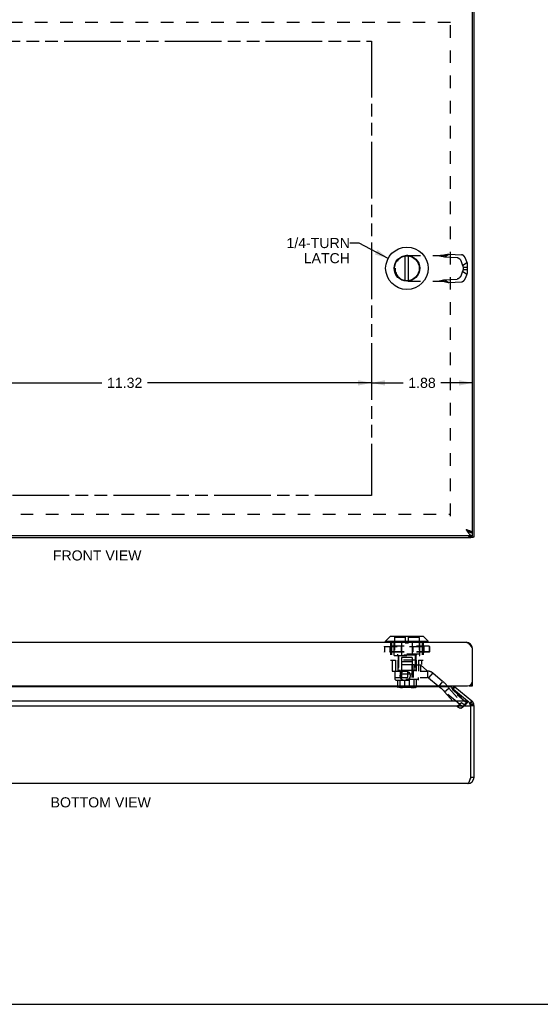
# Model space of a CAD drawing. Header units: inches. Extents: x 0 to 42.5, y 0 to 27.5.
# Tile 5 of 8: x 11.3 to 21, y 0 to 18.3. Entities that reach past the tile are written whole.
import ezdxf

# ---------------------------------------------------------------- set-up
doc = ezdxf.new("R2010")
doc.units = ezdxf.units.IN
doc.header["$LTSCALE"] = 2.3375
doc.header["$MEASUREMENT"] = 0
doc.linetypes.add('HIDDEN', pattern=[0.2, 0.1, -0.1])
doc.linetypes.add('PHANTOM', pattern=[0.8, 0.45, -0.05, 0.1, -0.05, 0.1, -0.05])
doc.layers.get('0').update_dxf_attribs({"linetype": 'CONTINUOUS'})
for name, color, linetype in [('AVAIL_DOOR_SPACE', 7, 'CONTINUOUS'), ('DEFAULT_2', 8, 'HIDDEN'), ('DIMENSIONS', 7, 'CONTINUOUS')]:
    doc.layers.add(name, color=color, linetype=linetype)
doc.styles.get("Standard").update_dxf_attribs({"font": 'arial.ttf'})
doc.dimstyles.new('DIMSTYLE_1', dxfattribs={"dimtxt": 0.1875, "dimasz": 0.25, "dimexe": 0.09, "dimexo": 0.07, "dimgap": 0.0375, "dimtad": 0, "dimtih": 1, "dimtoh": 1, "dimzin": 4, "dimdsep": 46, "dimtxsty": 'Standard', "dimblk": '_FILLED', "dimblk1": '_FILLED', "dimblk2": '_FILLED', "dimcen": 0.09, "dimazin": 1, "dimtfac": 1, "dimtofl": 0, "dimtmove": 0, "dimatfit": 3, "dimldrblk": '_FILLED', "dimfxl": 0, "dimtolj": 1, "dimtzin": 4, "dimarcsym": 0})
doc.dimstyles.get("Standard").update_dxf_attribs({"dimtxt": 0.2125, "dimasz": 0.25, "dimexe": 0.09, "dimexo": 0.07, "dimgap": 0.09, "dimtad": 0, "dimtih": 1, "dimtoh": 1, "dimzin": 4, "dimdsep": 46, "dimtxsty": 'Standard', "dimblk": '_FILLED', "dimblk1": '_FILLED', "dimblk2": '_FILLED', "dimcen": 0.09, "dimazin": 1, "dimtp": 0.01, "dimtm": 0.01, "dimtfac": 1, "dimtofl": 0, "dimtmove": 0, "dimatfit": 3, "dimldrblk": '_FILLED', "dimfxl": 0, "dimtolj": 1, "dimtzin": 4, "dimarcsym": 0})

# ---------------------------------------------------------------- blocks, each defined once
blk = doc.blocks.new('_FILLED')
at = {"color": 0, "linetype": 'ByBlock'}
blk.add_solid([(0, 0), (-1, 0.2), (-1, -0.2)], dxfattribs=at)
blk = doc.blocks.new('*D16')
at = {"layer": 'DIMENSIONS', "color": 2, "linetype": 'Continuous'}
for p, q in [((6.532, 11.539), (12.844, 11.539)), ((17.847, 11.539), (13.687, 11.539))]:
    blk.add_line(p, q, dxfattribs=at)
at = {"layer": 'DIMENSIONS', "color": 2, "linetype": 'Continuous', "xscale": 0.25, "yscale": 0.25, "zscale": 0.25, "rotation": 180}
blk.add_blockref('_FILLED', (6.532, 11.539), dxfattribs=at)
at = {"layer": 'DIMENSIONS', "color": 2, "linetype": 'Continuous', "xscale": 0.25, "yscale": 0.25, "zscale": 0.25}
blk.add_blockref('_FILLED', (17.847, 11.539), dxfattribs=at)
at = {"layer": 'DIMENSIONS', "color": 2, "linetype": 'Continuous', "insert": (13.265, 11.633), "char_height": 0.1875, "width": 0.6552, "attachment_point": 2, "line_spacing_factor": 0.9}
blk.add_mtext('11.32', dxfattribs=at)
blk = doc.blocks.new('*D18')
at = {"layer": 'DIMENSIONS', "color": 2, "linetype": 'Continuous'}
for p, q in [((17.847, 11.539), (18.436, 11.539)), ((19.722, 11.539), (19.133, 11.539))]:
    blk.add_line(p, q, dxfattribs=at)
at = {"layer": 'DIMENSIONS', "color": 2, "linetype": 'Continuous', "xscale": 0.25, "yscale": 0.25, "zscale": 0.25, "rotation": 180}
blk.add_blockref('_FILLED', (17.847, 11.539), dxfattribs=at)
at = {"layer": 'DIMENSIONS', "color": 2, "linetype": 'Continuous', "xscale": 0.25, "yscale": 0.25, "zscale": 0.25}
blk.add_blockref('_FILLED', (19.722, 11.539), dxfattribs=at)
at = {"layer": 'DIMENSIONS', "color": 2, "linetype": 'Continuous', "insert": (18.785, 11.633), "char_height": 0.1875, "width": 0.50953, "attachment_point": 2, "line_spacing_factor": 0.9}
blk.add_mtext('1.88', dxfattribs=at)

msp = doc.modelspace()

# ---------------------------------------------------------------- linework, layer by layer
at = {"color": 3, "linetype": 'Continuous'}
for p, q in [((19.7223, 8.761), (19.7223, 18.571)), ((19.7528, 8.687), (19.7528, 18.645)), ((19.7223, 8.696), (5.7823, 8.696)), ((5.8128, 8.666), (19.6928, 8.666)), ((19.701, 8.696), (19.7099, 8.6869)), ((19.7212, 8.761), (19.7223, 8.761)), ((5.9023, 6.7236), (19.6023, 6.7236)), ((19.7223, 5.9136), (19.7223, 6.6036)), ((5.8723, 5.9136), (19.6323, 5.9136)), ((19.3233, 5.8973), (6.1823, 5.8973)), ((19.3335, 5.885), (19.6319, 5.6344)), ((19.3966, 5.8973), (19.7099, 5.6344)), ((5.822, 5.5424), (19.6836, 5.5424)), ((5.8737, 5.6344), (19.6319, 5.6344)), ((19.6928, 4.2188), (19.6928, 5.5026)), ((19.7528, 4.2184), (19.7528, 5.5424)), ((19.6328, 4.0984), (5.8728, 4.0984))]:
    msp.add_line(p, q, dxfattribs=at)
at = {"color": 7, "linetype": 'Continuous'}
for p, q in [((18.4745, 13.4379), (18.4745, 13.894)), ((18.534, 13.4379), (18.534, 13.894)), ((19.6625, 8.696), (19.6714, 8.6869)), ((19.7099, 8.6869), (19.6714, 8.6869)), ((19.6836, 8.666), (19.6836, 8.6708)), ((19.6844, 8.6708), (19.736, 8.6708)), ((19.7212, 8.761), (19.6909, 8.761)), ((19.6928, 8.666), (19.6928, 8.6708)), ((19.7223, 8.696), (19.7223, 8.756)), ((18.1102, 6.7454), (18.1933, 6.8285)), ((18.8152, 6.8285), (18.1933, 6.8285)), ((18.8102, 6.8306), (18.1984, 6.8306)), ((18.8983, 6.7454), (18.8152, 6.8285)), ((18.1102, 6.7454), (18.8983, 6.7454)), ((18.1102, 6.7267), (18.1102, 6.7454)), ((18.8983, 6.7267), (18.1102, 6.7267)), ((18.8983, 6.7267), (18.8983, 6.7454)), ((19.7212, 6.6193), (19.713, 6.6182)), ((19.3899, 5.9039), (19.3511, 5.8702)), ((19.3966, 5.8973), (19.3644, 5.859)), ((19.6623, 5.9136), (19.6623, 5.9188)), ((19.6623, 5.9136), (19.7223, 5.9136)), ((19.7223, 5.974), (19.7173, 5.974)), ((19.6644, 5.5942), (19.6714, 5.5884)), ((19.7099, 5.6344), (19.6714, 5.5884)), ((19.7247, 5.6196), (19.6788, 5.581)), ((19.7448, 5.5856), (19.6888, 5.564)), ((19.7473, 5.5785), (19.69, 5.5605)), ((19.7496, 5.5702), (19.6912, 5.5563)), ((19.7516, 5.5594), (19.6922, 5.5509)), ((19.7526, 5.5495), (19.6927, 5.546)), ((19.7528, 5.5424), (19.6928, 5.5424)), ((19.6928, 5.5026), (19.6928, 5.5424)), ((19.6928, 4.2184), (19.7528, 4.2184)), ((0, 0), (42.5, 0))]:
    msp.add_line(p, q, dxfattribs=at)
at = {"color": 3, "linetype": 'Continuous'}
for points in [[(19.6023, 8.816), (19.6084, 8.814), (19.6146, 8.812), (19.6207, 8.8101), (19.6268, 8.8081), (19.6328, 8.8061), (19.6387, 8.8042), (19.6445, 8.8022), (19.6503, 8.8002), (19.6558, 8.7983), (19.6613, 8.7963), (19.6666, 8.7944), (19.6717, 8.7924), (19.6766, 8.7904), (19.6814, 8.7885), (19.6859, 8.7865), (19.6902, 8.7845), (19.6943, 8.7826), (19.6981, 8.7806), (19.7017, 8.7786), (19.7051, 8.7767), (19.7081, 8.7747), (19.7109, 8.7727), (19.7133, 8.7708), (19.7155, 8.7688), (19.7174, 8.7669), (19.719, 8.7649), (19.7203, 8.7629), (19.7212, 8.761)], [(19.6023, 8.816), (19.6066, 8.8092), (19.6108, 8.8025), (19.6151, 8.7959), (19.6194, 8.7893), (19.6237, 8.7827), (19.628, 8.7763), (19.6323, 8.77), (19.6366, 8.7639), (19.6408, 8.7579), (19.6451, 8.7521), (19.6494, 8.7465), (19.6537, 8.7412), (19.658, 8.736), (19.6623, 8.7311), (19.6665, 8.7265), (19.6708, 8.7222), (19.6751, 8.7181), (19.6794, 8.7144), (19.6837, 8.7109), (19.688, 8.7078), (19.6923, 8.7051), (19.6965, 8.7027), (19.7008, 8.7007), (19.7051, 8.699), (19.7094, 8.6977), (19.7137, 8.6967), (19.718, 8.6961), (19.7223, 8.696)], [(19.6455, 8.696), (19.6461, 8.6954), (19.6503, 8.6913), (19.6542, 8.6874), (19.6579, 8.6839), (19.6614, 8.6806), (19.6646, 8.6776), (19.6676, 8.6749), (19.6704, 8.6725), (19.6731, 8.6706), (19.6755, 8.6689), (19.6778, 8.6676), (19.6799, 8.6667), (19.6818, 8.6661), (19.6836, 8.666)], [(19.7099, 8.6869), (19.7126, 8.685), (19.7152, 8.6831), (19.7177, 8.6812), (19.7201, 8.6793), (19.7224, 8.6774), (19.7247, 8.6755)], [(19.736, 8.6708), (19.7346, 8.6709), (19.7329, 8.6712), (19.7312, 8.6717), (19.7295, 8.6724), (19.7278, 8.6733), (19.7262, 8.6743), (19.7247, 8.6755)], [(19.7448, 8.6759), (19.7439, 8.6747), (19.743, 8.6736), (19.7418, 8.6726), (19.7406, 8.6719), (19.7393, 8.6713), (19.7378, 8.671), (19.7362, 8.6708), (19.736, 8.6708)], [(19.7473, 8.6797), (19.7469, 8.679), (19.7465, 8.6784), (19.7461, 8.6778), (19.7457, 8.6772), (19.7452, 8.6765), (19.7448, 8.6759)], [(19.7496, 8.6829), (19.7492, 8.6823), (19.7489, 8.6818), (19.7485, 8.6813), (19.7481, 8.6807), (19.7477, 8.6802), (19.7473, 8.6797)], [(19.7516, 8.6855), (19.7513, 8.6851), (19.751, 8.6846), (19.7507, 8.6842), (19.7504, 8.6838), (19.75, 8.6833), (19.7496, 8.6829)], [(19.7526, 8.6867), (19.7525, 8.6865), (19.7524, 8.6863), (19.7522, 8.6861), (19.752, 8.6859), (19.7518, 8.6857), (19.7516, 8.6855)], [(19.7528, 8.687), (19.7528, 8.6869), (19.7528, 8.6869), (19.7528, 8.6868), (19.7527, 8.6868), (19.7527, 8.6868), (19.7526, 8.6867)], [(19.6023, 6.7236), (19.6066, 6.7234), (19.6108, 6.7229), (19.6151, 6.7219), (19.6194, 6.7206), (19.6237, 6.7189), (19.628, 6.7169), (19.6323, 6.7145), (19.6366, 6.7117), (19.6408, 6.7086), (19.6451, 6.7052), (19.6494, 6.7015), (19.6537, 6.6975), (19.658, 6.6931), (19.6623, 6.6885), (19.6665, 6.6836), (19.6708, 6.6785), (19.6751, 6.6731), (19.6794, 6.6675), (19.6837, 6.6617), (19.688, 6.6557), (19.6923, 6.6496), (19.6965, 6.6433), (19.7008, 6.6369), (19.7051, 6.6303), (19.7094, 6.6237), (19.7137, 6.6171), (19.718, 6.6104), (19.7223, 6.6036)], [(19.3233, 5.8973), (19.3215, 5.8994), (19.32, 5.9015), (19.3185, 5.9038), (19.3173, 5.9061), (19.3162, 5.9086), (19.3153, 5.9111), (19.3146, 5.9136)], [(19.3335, 5.885), (19.3307, 5.888), (19.328, 5.891), (19.3256, 5.8941), (19.3233, 5.8973)], [(19.6319, 5.6344), (19.6369, 5.6303), (19.6416, 5.6259), (19.6461, 5.6212), (19.6503, 5.6162), (19.6542, 5.611), (19.6579, 5.6055), (19.6614, 5.5998), (19.6646, 5.5939), (19.6676, 5.5879)], [(19.6676, 5.5879), (19.6704, 5.5817), (19.6731, 5.5753), (19.6755, 5.5689), (19.6778, 5.5623), (19.6799, 5.5557), (19.6818, 5.5491), (19.6836, 5.5424)], [(19.6328, 4.0984), (19.635, 4.0986), (19.6371, 4.0992), (19.6392, 4.1001), (19.6414, 4.1014), (19.6435, 4.1031), (19.6457, 4.1051), (19.6478, 4.1075), (19.65, 4.1103), (19.6521, 4.1134), (19.6542, 4.1168), (19.6564, 4.1205), (19.6585, 4.1246), (19.6607, 4.1289), (19.6628, 4.1335), (19.665, 4.1384), (19.6671, 4.1436), (19.6692, 4.149), (19.6714, 4.1546), (19.6735, 4.1604), (19.6757, 4.1663), (19.6778, 4.1725), (19.68, 4.1788), (19.6821, 4.1852), (19.6842, 4.1917), (19.6864, 4.1983), (19.6885, 4.205), (19.6907, 4.2117), (19.6928, 4.2184)]]:
    msp.add_lwpolyline(points, dxfattribs=at)
at = {"color": 7, "linetype": 'Continuous'}
for points in [[(19.6023, 8.816), (19.6062, 8.8135), (19.6101, 8.811), (19.614, 8.8085), (19.6178, 8.806), (19.6216, 8.8035), (19.6252, 8.801), (19.6288, 8.7985), (19.6323, 8.796), (19.6356, 8.7935), (19.6388, 8.791), (19.6418, 8.7885), (19.6447, 8.786), (19.6474, 8.7835), (19.6499, 8.781), (19.6499, 8.7809)], [(19.6023, 8.816), (19.6066, 8.8126), (19.6108, 8.8092), (19.6151, 8.8059), (19.6194, 8.8026), (19.6237, 8.7993), (19.628, 8.7961), (19.6323, 8.793), (19.6366, 8.7899), (19.6408, 8.7869), (19.6451, 8.784), (19.6494, 8.7812), (19.6537, 8.7786), (19.658, 8.776), (19.6623, 8.7735), (19.6665, 8.7712), (19.6708, 8.7691), (19.6751, 8.767), (19.6794, 8.7652), (19.6837, 8.7634), (19.688, 8.7619), (19.6923, 8.7605), (19.6965, 8.7593), (19.7008, 8.7583), (19.7051, 8.7575), (19.7094, 8.7568), (19.7137, 8.7563), (19.718, 8.7561), (19.7223, 8.756)], [(19.6714, 8.6869), (19.6727, 8.685), (19.674, 8.6831), (19.6752, 8.6812), (19.6765, 8.6793), (19.6776, 8.6774), (19.6788, 8.6755)], [(19.6844, 8.6708), (19.6839, 8.6708), (19.6833, 8.671), (19.6827, 8.6712), (19.6821, 8.6716), (19.6815, 8.6721), (19.6808, 8.6728), (19.6801, 8.6735), (19.6794, 8.6744), (19.6788, 8.6755)]]:
    msp.add_lwpolyline(points, dxfattribs=at)
for radius in [0.3941, 0.2375, 0.23]:
    msp.add_circle((18.5043, 13.666), radius, dxfattribs=at)
at = {"color": 3, "linetype": 'Continuous'}
msp.add_circle((18.4723, 6.1016), 0.094, dxfattribs=at)
at = {"color": 7, "linetype": 'Continuous'}
for centre, radius, start, end in [((18.1984, 6.8235), 0.0071, 89.99999, 134.99999), ((18.8102, 6.8235), 0.0071, 45.00001, 90.00001), ((18.1133, 6.7267), 0.00305, 180, 270.00009), ((18.8953, 6.7267), 0.00305, 269.99991, 360), ((19.4352, 5.9433), 0.12, 194.30568, 203.89429), ((19.6328, 5.5424), 0.06, 0, 50), ((19.6328, 4.2184), 0.06, 324.20751, 360)]:
    msp.add_arc(centre, radius, start, end, dxfattribs=at)
at = {"color": 3, "linetype": 'Continuous'}
for centre, radius, start, end in [((19.6023, 6.6036), 0.12, 0, 90), ((19.4352, 5.9433), 0.06, 209.62245, 230), ((19.6323, 6.0036), 0.09, 270, 360), ((19.5221, 5.4841), 0.1717, 6.18676, 19.87761), ((19.6328, 5.5424), 0.12, 0, 50), ((19.6328, 4.2184), 0.12, 270, 360), ((19.5342, 4.2188), 0.1586, 359.86634, 360)]:
    msp.add_arc(centre, radius, start, end, dxfattribs=at)
at = {"layer": 'AVAIL_DOOR_SPACE', "color": 4, "linetype": 'PHANTOM'}
for p, q in [((6.5323, 17.886), (17.8473, 17.886)), ((17.8473, 17.886), (17.8473, 9.446)), ((17.8473, 9.446), (6.5323, 9.446))]:
    msp.add_line(p, q, dxfattribs=at)
at = {"layer": 'DEFAULT_2', "color": 8, "linetype": 'HIDDEN'}
for p, q in [((19.3128, 18.2283), (6.1928, 18.2283)), ((19.3152, 9.063), (19.3152, 18.2689)), ((18.5203, 13.9022), (19.1732, 13.9022)), ((19.2039, 13.8792), (19.2854, 13.9309)), ((19.2854, 13.9309), (19.5181, 13.9177)), ((19.2039, 13.8792), (19.4366, 13.866)), ((19.5124, 13.7924), (19.5371, 13.7209)), ((19.5371, 13.7209), (19.6186, 13.7726)), ((19.5939, 13.8441), (19.6186, 13.7726)), ((18.2843, 13.6662), (18.2843, 13.6658)), ((19.5371, 13.611), (19.5124, 13.5395)), ((19.5371, 13.611), (19.6186, 13.5593)), ((19.5479, 13.6881), (19.6238, 13.6881)), ((19.5479, 13.6881), (19.5479, 13.6438)), ((19.5479, 13.6438), (19.6238, 13.6438)), ((19.6186, 13.5593), (19.5939, 13.4878)), ((19.6238, 13.6881), (19.6238, 13.6438)), ((18.5203, 13.4298), (19.1732, 13.4298)), ((19.2039, 13.4527), (19.4366, 13.4659)), ((19.2039, 13.4527), (19.2854, 13.401)), ((19.2082, 13.4207), (19.2211, 13.4173)), ((19.2211, 13.4173), (19.2329, 13.4142)), ((19.2854, 13.401), (19.5181, 13.4142)), ((6.1928, 9.1036), (19.3128, 9.1036)), ((18.2668, 6.4756), (18.2668, 6.8306)), ((18.4745, 6.8088), (18.2743, 6.8088)), ((18.2743, 6.8088), (18.2743, 6.5016)), ((18.4745, 6.8306), (18.4745, 6.7136)), ((18.534, 6.7136), (18.534, 6.8306)), ((18.7343, 6.8088), (18.534, 6.8088)), ((18.7343, 6.8088), (18.7343, 6.5016)), ((18.7418, 6.4756), (18.7418, 6.8306)), ((18.0876, 6.6459), (18.9209, 6.6459)), ((18.0876, 6.6459), (18.0876, 6.5422)), ((18.0877, 6.6459), (18.0877, 6.5422)), ((18.0884, 6.6459), (18.0884, 6.5422)), ((18.9182, 6.6486), (18.0903, 6.6486)), ((18.1893, 6.6459), (18.1893, 6.5422)), ((18.2025, 6.7236), (18.2025, 6.3876)), ((18.204, 6.6459), (18.204, 6.5422)), ((18.2059, 6.6459), (18.2059, 6.5422)), ((18.2198, 6.7236), (18.2198, 6.3876)), ((18.3955, 6.6459), (18.3955, 6.5422)), ((18.3982, 6.6459), (18.3982, 6.5422)), ((18.4037, 6.7236), (18.4037, 6.3876)), ((18.4745, 6.7136), (18.534, 6.7136)), ((18.6048, 6.7236), (18.6048, 6.3876)), ((18.6104, 6.6459), (18.6104, 6.5422)), ((18.6131, 6.6459), (18.6131, 6.5422)), ((18.7888, 6.7236), (18.7888, 6.3876)), ((18.8026, 6.6459), (18.8026, 6.5422)), ((18.8045, 6.6459), (18.8045, 6.5422)), ((18.806, 6.7236), (18.806, 6.3876)), ((18.8193, 6.6459), (18.8193, 6.5422)), ((18.9201, 6.6459), (18.9201, 6.5422)), ((18.9208, 6.6459), (18.9208, 6.5422)), ((18.9209, 6.6459), (18.9209, 6.5422)), ((18.9209, 6.5422), (18.0876, 6.5422)), ((18.9182, 6.5394), (18.0903, 6.5394)), ((18.2668, 6.4756), (18.7418, 6.4756)), ((18.7343, 6.5016), (18.2743, 6.5016)), ((18.3293, 6.5016), (18.3293, 6.4856)), ((18.6793, 6.4856), (18.3293, 6.4856)), ((18.3413, 6.4756), (18.3413, 6.1876)), ((18.3493, 6.4856), (18.3493, 6.1956)), ((18.6043, 6.4386), (18.4043, 6.4386)), ((18.4043, 6.4386), (18.4043, 6.1306)), ((18.6043, 6.4386), (18.6043, 6.1306)), ((18.6593, 6.4856), (18.6593, 6.1956)), ((18.6673, 6.4756), (18.6673, 6.3066)), ((18.6793, 6.5016), (18.6793, 6.4856)), ((18.2025, 6.3876), (18.2897, 6.3876)), ((18.2302, 6.3876), (18.2302, 6.1876)), ((18.2897, 6.3876), (18.2897, 6.1876)), ((18.6748, 6.3876), (18.3338, 6.3876)), ((18.3338, 6.3876), (18.3338, 6.1876)), ((18.4037, 6.3066), (18.7783, 6.3066)), ((18.4037, 6.3066), (18.4037, 6.1876)), ((18.4093, 6.3676), (18.5993, 6.3676)), ((18.4093, 6.0676), (18.4093, 6.3676)), ((18.5993, 6.0676), (18.5993, 6.3676)), ((18.6325, 6.3066), (18.6325, 6.1876)), ((18.6748, 6.3876), (18.6748, 6.1876)), ((18.6778, 6.3056), (18.7565, 6.3056)), ((18.6778, 6.1876), (18.6778, 6.3056)), ((18.7188, 6.3876), (18.806, 6.3876)), ((18.7188, 6.3876), (18.7188, 6.1876)), ((18.8748, 6.1956), (18.7565, 6.3056)), ((18.7592, 6.3066), (18.7592, 6.1876)), ((18.7783, 6.3876), (18.7783, 6.3066)), ((18.2302, 6.1876), (18.2843, 6.1876)), ((18.2843, 6.1876), (18.8873, 6.1876)), ((18.2843, 6.0696), (18.2843, 6.1876)), ((18.2843, 6.0696), (18.8873, 6.0696)), ((18.2893, 6.0676), (18.7193, 6.0676)), ((18.2893, 6.0305), (18.2893, 6.0676)), ((18.3873, 6.1956), (18.3493, 6.1956)), ((18.3843, 6.0696), (18.3843, 6.1876)), ((18.3873, 6.1956), (18.3873, 6.1306)), ((18.6213, 6.1306), (18.3873, 6.1306)), ((18.6059, 6.1956), (18.4026, 6.1956)), ((18.4026, 6.1956), (18.4026, 6.1306)), ((18.5203, 6.0696), (18.5203, 6.1876)), ((18.6059, 6.1956), (18.6059, 6.1306)), ((18.6593, 6.1956), (18.6213, 6.1956)), ((18.6213, 6.1956), (18.6213, 6.1306)), ((18.6243, 6.0696), (18.6243, 6.1876)), ((18.7193, 6.0305), (18.7193, 6.0676)), ((18.8748, 6.1876), (18.8748, 6.1956)), ((18.8873, 6.1876), (18.8873, 6.0696)), ((18.9837, 6.1525), (18.9078, 6.0621)), ((18.9078, 6.0621), (19.5479, 5.525)), ((18.9837, 6.1525), (19.6238, 5.6154)), ((18.7193, 6.0305), (18.2893, 6.0305)), ((18.2993, 6.0215), (18.2893, 6.0305)), ((18.2993, 6.0215), (18.7093, 6.0215)), ((18.3328, 6.0215), (18.3328, 5.8915)), ((18.6757, 5.8915), (18.3328, 5.8915)), ((18.6648, 5.8815), (18.3438, 5.8815)), ((18.3632, 5.8915), (18.3632, 5.8855)), ((18.3632, 5.8855), (18.6453, 5.8855)), ((18.6386, 5.8925), (18.3699, 5.8925)), ((18.3699, 5.8925), (18.3699, 5.8915)), ((18.373, 6.0215), (18.373, 5.8915)), ((18.6315, 5.8935), (18.377, 5.8935)), ((18.377, 5.8935), (18.377, 5.8925)), ((18.6235, 5.8945), (18.385, 5.8945)), ((18.385, 5.8945), (18.385, 5.8935)), ((18.4601, 6.0215), (18.4601, 5.8915)), ((18.5485, 6.0215), (18.5485, 5.8915)), ((18.6235, 5.8945), (18.6235, 5.8935)), ((18.6243, 5.8815), (18.6242, 5.8815)), ((18.6315, 5.8935), (18.6315, 5.8925)), ((18.6355, 6.0215), (18.6355, 5.8915)), ((18.6386, 5.8925), (18.6386, 5.8915)), ((18.6453, 5.8915), (18.6453, 5.8855)), ((18.6757, 6.0215), (18.6757, 5.8915)), ((18.7093, 6.0215), (18.7193, 6.0305)), ((19.0974, 5.9031), (19.1732, 5.9935)), ((19.2039, 5.8047), (19.2854, 5.8725)), ((19.6186, 5.593), (19.2854, 5.8725)), ((19.2854, 5.8725), (19.5181, 5.6031)), ((19.5371, 5.5251), (19.2039, 5.8047)), ((19.2039, 5.8047), (19.4366, 5.5352)), ((19.4366, 5.5352), (19.5181, 5.6031)), ((19.5114, 5.4993), (19.5929, 5.5672)), ((19.5124, 5.5003), (19.5939, 5.5681)), ((19.5371, 5.5251), (19.5124, 5.5003)), ((19.5371, 5.5251), (19.6186, 5.593)), ((19.5479, 5.525), (19.6238, 5.6154)), ((19.6186, 5.593), (19.5939, 5.5681)), ((19.6196, 5.5949), (19.6186, 5.593)), ((19.6195, 5.5947), (19.6206, 5.5968))]:
    msp.add_line(p, q, dxfattribs=at)
for points in [[(19.0974, 13.9022), (19.1112, 13.8994), (19.1249, 13.8967), (19.1384, 13.8939), (19.1518, 13.8911), (19.1651, 13.8882), (19.1782, 13.8853), (19.1911, 13.8823), (19.2039, 13.8792)], [(19.2211, 13.9146), (19.2148, 13.913), (19.2082, 13.9114), (19.2016, 13.91), (19.1949, 13.9086), (19.1882, 13.9074), (19.1816, 13.9063), (19.1749, 13.9054), (19.1681, 13.9045), (19.1614, 13.9038), (19.1547, 13.9032), (19.148, 13.9027), (19.1413, 13.9024), (19.1346, 13.9022), (19.1282, 13.9022)], [(19.1732, 13.9022), (19.1822, 13.9044), (19.191, 13.9067), (19.1996, 13.909), (19.2082, 13.9112), (19.2329, 13.9177)], [(19.2329, 13.9177), (19.2408, 13.9198), (19.2486, 13.9218), (19.2563, 13.9238), (19.2638, 13.9257), (19.2711, 13.9275), (19.2783, 13.9293), (19.2854, 13.9309)], [(19.5939, 13.8441), (19.5931, 13.8463), (19.5923, 13.8485), (19.5914, 13.8508), (19.5905, 13.853), (19.5895, 13.8552), (19.5884, 13.8574), (19.5874, 13.8596), (19.5862, 13.8618), (19.5851, 13.8639), (19.5839, 13.8661), (19.5826, 13.8682), (19.5813, 13.8703), (19.58, 13.8724), (19.5786, 13.8745), (19.5772, 13.8765), (19.5758, 13.8785), (19.5743, 13.8805), (19.5728, 13.8824), (19.5713, 13.8843), (19.5698, 13.8862), (19.5682, 13.888), (19.5666, 13.8898), (19.5649, 13.8916), (19.5633, 13.8933), (19.5616, 13.8949), (19.5599, 13.8965), (19.5582, 13.8981), (19.5565, 13.8996), (19.5547, 13.9011), (19.553, 13.9025), (19.5512, 13.9038), (19.5494, 13.9051), (19.5477, 13.9064), (19.5459, 13.9076), (19.5441, 13.9087), (19.5423, 13.9097), (19.5405, 13.9107), (19.5387, 13.9117), (19.537, 13.9125), (19.5352, 13.9133), (19.5334, 13.9141), (19.5317, 13.9148), (19.5299, 13.9154), (19.5282, 13.9159), (19.5264, 13.9164), (19.5247, 13.9168), (19.5231, 13.9171), (19.5214, 13.9174), (19.5197, 13.9176), (19.5181, 13.9177)], [(19.4366, 13.866), (19.4382, 13.8659), (19.4399, 13.8657), (19.4415, 13.8654), (19.4432, 13.8651), (19.4449, 13.8647), (19.4467, 13.8642), (19.4484, 13.8636), (19.4501, 13.863), (19.4519, 13.8624), (19.4537, 13.8616), (19.4554, 13.8608), (19.4572, 13.8599), (19.459, 13.859), (19.4608, 13.858), (19.4626, 13.857), (19.4644, 13.8558), (19.4662, 13.8547), (19.4679, 13.8534), (19.4697, 13.8521), (19.4715, 13.8508), (19.4732, 13.8494), (19.475, 13.8479), (19.4767, 13.8464), (19.4784, 13.8448), (19.4801, 13.8432), (19.4818, 13.8416), (19.4834, 13.8399), (19.485, 13.8381), (19.4867, 13.8363), (19.4882, 13.8345), (19.4898, 13.8326), (19.4913, 13.8307), (19.4928, 13.8288), (19.4943, 13.8268), (19.4957, 13.8248), (19.4971, 13.8228), (19.4985, 13.8207), (19.4998, 13.8186), (19.5011, 13.8165), (19.5023, 13.8144), (19.5036, 13.8122), (19.5047, 13.8101), (19.5058, 13.8079), (19.5069, 13.8057), (19.508, 13.8035), (19.5089, 13.8013), (19.5099, 13.7991), (19.5108, 13.7968), (19.5116, 13.7946), (19.5124, 13.7924)], [(19.5371, 13.7209), (19.5382, 13.7187), (19.5392, 13.7164), (19.5402, 13.7142), (19.5412, 13.7119), (19.5421, 13.7096), (19.5429, 13.7072), (19.5437, 13.7049), (19.5445, 13.7025), (19.5452, 13.7001), (19.5458, 13.6977), (19.5464, 13.6953), (19.547, 13.6929), (19.5475, 13.6905), (19.5479, 13.6881)], [(19.6186, 13.7726), (19.6195, 13.7687), (19.6204, 13.7647), (19.6212, 13.7607), (19.6219, 13.7566), (19.6226, 13.7525), (19.6232, 13.7484), (19.6237, 13.7442), (19.6241, 13.74), (19.6245, 13.7358), (19.6248, 13.7315), (19.625, 13.7272), (19.6251, 13.7229), (19.6252, 13.7186), (19.6252, 13.7143), (19.6252, 13.7099), (19.625, 13.7056), (19.6248, 13.7012), (19.6245, 13.6968), (19.6242, 13.6925), (19.6238, 13.6881)], [(19.5124, 13.5395), (19.5116, 13.5373), (19.5108, 13.5351), (19.5099, 13.5329), (19.5089, 13.5306), (19.508, 13.5284), (19.5069, 13.5262), (19.5058, 13.524), (19.5047, 13.5219), (19.5036, 13.5197), (19.5023, 13.5175), (19.5011, 13.5154), (19.4998, 13.5133), (19.4985, 13.5112), (19.4971, 13.5092), (19.4957, 13.5071), (19.4943, 13.5051), (19.4928, 13.5031), (19.4913, 13.5012), (19.4898, 13.4993), (19.4882, 13.4974), (19.4867, 13.4956), (19.485, 13.4938), (19.4834, 13.4921), (19.4818, 13.4904), (19.4801, 13.4887), (19.4784, 13.4871), (19.4767, 13.4855), (19.475, 13.484), (19.4732, 13.4826), (19.4715, 13.4811), (19.4697, 13.4798), (19.4679, 13.4785), (19.4662, 13.4773), (19.4644, 13.4761), (19.4626, 13.475), (19.4608, 13.4739), (19.459, 13.4729), (19.4572, 13.472), (19.4554, 13.4711), (19.4537, 13.4703), (19.4519, 13.4696), (19.4501, 13.4689), (19.4484, 13.4683), (19.4467, 13.4677), (19.4449, 13.4673), (19.4432, 13.4669), (19.4415, 13.4665), (19.4399, 13.4663), (19.4382, 13.4661), (19.4366, 13.4659)], [(19.5479, 13.6438), (19.5475, 13.6414), (19.547, 13.639), (19.5464, 13.6366), (19.5458, 13.6342), (19.5452, 13.6318), (19.5445, 13.6294), (19.5437, 13.627), (19.5429, 13.6247), (19.5421, 13.6224), (19.5412, 13.62), (19.5402, 13.6177), (19.5392, 13.6155), (19.5382, 13.6132), (19.5371, 13.611)], [(19.6238, 13.6438), (19.6242, 13.639), (19.6246, 13.6341), (19.6249, 13.6292), (19.6251, 13.6244), (19.6252, 13.6196), (19.6252, 13.6147), (19.6252, 13.6099), (19.625, 13.6052), (19.6248, 13.6004), (19.6245, 13.5957), (19.624, 13.591), (19.6235, 13.5863), (19.6229, 13.5817), (19.6222, 13.5771), (19.6215, 13.5726), (19.6206, 13.5681), (19.6196, 13.5637), (19.6186, 13.5593)], [(19.0974, 13.4298), (19.1112, 13.4325), (19.1249, 13.4352), (19.1384, 13.438), (19.1518, 13.4408), (19.1651, 13.4437), (19.1782, 13.4466), (19.1911, 13.4496), (19.2039, 13.4527)], [(19.1282, 13.4298), (19.1346, 13.4297), (19.1413, 13.4295), (19.148, 13.4292), (19.1547, 13.4287), (19.1614, 13.4281), (19.1681, 13.4274), (19.1749, 13.4266), (19.1816, 13.4256), (19.1882, 13.4245), (19.1949, 13.4233), (19.2016, 13.4219), (19.2082, 13.4205), (19.2148, 13.4189), (19.2211, 13.4173)], [(19.1732, 13.4298), (19.1822, 13.4275), (19.191, 13.4252), (19.1996, 13.423), (19.2082, 13.4207)], [(19.2329, 13.4142), (19.2408, 13.4121), (19.2486, 13.4101), (19.2563, 13.4081), (19.2638, 13.4062), (19.2711, 13.4044), (19.2783, 13.4027), (19.2854, 13.401)], [(19.5181, 13.4142), (19.5197, 13.4143), (19.5214, 13.4145), (19.5231, 13.4148), (19.5247, 13.4151), (19.5264, 13.4155), (19.5282, 13.416), (19.5299, 13.4166), (19.5317, 13.4172), (19.5334, 13.4178), (19.5352, 13.4186), (19.537, 13.4194), (19.5387, 13.4203), (19.5405, 13.4212), (19.5423, 13.4222), (19.5441, 13.4232), (19.5459, 13.4244), (19.5477, 13.4255), (19.5494, 13.4268), (19.5512, 13.4281), (19.553, 13.4294), (19.5547, 13.4308), (19.5565, 13.4323), (19.5582, 13.4338), (19.5599, 13.4354), (19.5616, 13.437), (19.5633, 13.4386), (19.5649, 13.4403), (19.5666, 13.4421), (19.5682, 13.4439), (19.5698, 13.4457), (19.5713, 13.4476), (19.5728, 13.4495), (19.5743, 13.4514), (19.5758, 13.4534), (19.5772, 13.4554), (19.5786, 13.4574), (19.58, 13.4595), (19.5813, 13.4616), (19.5826, 13.4637), (19.5839, 13.4658), (19.5851, 13.468), (19.5862, 13.4701), (19.5874, 13.4723), (19.5884, 13.4745), (19.5895, 13.4767), (19.5905, 13.4789), (19.5914, 13.4811), (19.5923, 13.4834), (19.5931, 13.4856), (19.5939, 13.4878)], [(18.0876, 6.6459), (18.0876, 6.6464), (18.0878, 6.6469), (18.0881, 6.6474), (18.0884, 6.6478), (18.0888, 6.6482), (18.0893, 6.6484), (18.0898, 6.6486), (18.0903, 6.6486)], [(18.0898, 6.6486), (18.0893, 6.6484), (18.0889, 6.6482), (18.0885, 6.6478), (18.0881, 6.6474), (18.0879, 6.6469), (18.0877, 6.6464), (18.0877, 6.6459)], [(18.0903, 6.6486), (18.0899, 6.6486), (18.0896, 6.6484), (18.0892, 6.6482), (18.089, 6.6478), (18.0887, 6.6474), (18.0885, 6.6469), (18.0884, 6.6464), (18.0884, 6.6459)], [(18.2067, 6.6486), (18.2062, 6.6486), (18.2057, 6.6484), (18.2052, 6.6482), (18.2048, 6.6478), (18.2045, 6.6474), (18.2042, 6.6469), (18.2041, 6.6464), (18.204, 6.6459)], [(18.2067, 6.6486), (18.2065, 6.6486), (18.2064, 6.6484), (18.2063, 6.6482), (18.2061, 6.6478), (18.206, 6.6474), (18.206, 6.6469), (18.2059, 6.6464), (18.2059, 6.6459)], [(18.3974, 6.6486), (18.397, 6.6486), (18.3967, 6.6484), (18.3963, 6.6482), (18.396, 6.6478), (18.3958, 6.6474), (18.3956, 6.6469), (18.3955, 6.6464), (18.3955, 6.6459)], [(18.3974, 6.6486), (18.3976, 6.6486), (18.3977, 6.6484), (18.3978, 6.6482), (18.3979, 6.6478), (18.398, 6.6474), (18.3981, 6.6469), (18.3981, 6.6464), (18.3982, 6.6459)], [(18.6111, 6.6486), (18.611, 6.6486), (18.6108, 6.6484), (18.6107, 6.6482), (18.6106, 6.6478), (18.6105, 6.6474), (18.6104, 6.6469), (18.6104, 6.6464), (18.6104, 6.6459)], [(18.6111, 6.6486), (18.6115, 6.6486), (18.6119, 6.6484), (18.6122, 6.6482), (18.6125, 6.6478), (18.6127, 6.6474), (18.6129, 6.6469), (18.613, 6.6464), (18.6131, 6.6459)], [(18.8019, 6.6486), (18.8024, 6.6486), (18.8029, 6.6484), (18.8033, 6.6482), (18.8037, 6.6478), (18.804, 6.6474), (18.8043, 6.6469), (18.8044, 6.6464), (18.8045, 6.6459)], [(18.8019, 6.6486), (18.802, 6.6486), (18.8022, 6.6484), (18.8023, 6.6482), (18.8024, 6.6478), (18.8025, 6.6474), (18.8026, 6.6469), (18.8026, 6.6464), (18.8026, 6.6459)], [(18.9182, 6.6486), (18.9186, 6.6486), (18.919, 6.6484), (18.9193, 6.6482), (18.9196, 6.6478), (18.9198, 6.6474), (18.92, 6.6469), (18.9201, 6.6464), (18.9201, 6.6459)], [(18.9209, 6.6459), (18.9209, 6.6464), (18.9207, 6.6469), (18.9205, 6.6474), (18.9201, 6.6478), (18.9197, 6.6482), (18.9193, 6.6484), (18.9187, 6.6486), (18.9182, 6.6486)], [(18.9187, 6.6486), (18.9192, 6.6484), (18.9197, 6.6482), (18.9201, 6.6478), (18.9204, 6.6474), (18.9206, 6.6469), (18.9208, 6.6464), (18.9208, 6.6459)], [(18.0876, 6.5422), (18.0876, 6.5416), (18.0878, 6.5411), (18.0881, 6.5406), (18.0884, 6.5402), (18.0888, 6.5399), (18.0893, 6.5396), (18.0898, 6.5395), (18.0903, 6.5394)], [(18.0898, 6.5395), (18.0893, 6.5396), (18.0889, 6.5399), (18.0885, 6.5402), (18.0881, 6.5406), (18.0879, 6.5411), (18.0877, 6.5416), (18.0877, 6.5422)], [(18.0903, 6.5394), (18.0899, 6.5395), (18.0896, 6.5396), (18.0892, 6.5399), (18.089, 6.5402), (18.0887, 6.5406), (18.0885, 6.5411), (18.0884, 6.5416), (18.0884, 6.5422)], [(18.2067, 6.5394), (18.2062, 6.5395), (18.2057, 6.5396), (18.2052, 6.5399), (18.2048, 6.5402), (18.2045, 6.5406), (18.2042, 6.5411), (18.2041, 6.5416), (18.204, 6.5422)], [(18.2067, 6.5394), (18.2065, 6.5395), (18.2064, 6.5396), (18.2063, 6.5399), (18.2061, 6.5402), (18.206, 6.5406), (18.206, 6.5411), (18.2059, 6.5416), (18.2059, 6.5422)], [(18.3974, 6.5394), (18.397, 6.5395), (18.3967, 6.5396), (18.3963, 6.5399), (18.396, 6.5402), (18.3958, 6.5406), (18.3956, 6.5411), (18.3955, 6.5416), (18.3955, 6.5422)], [(18.3974, 6.5394), (18.3976, 6.5395), (18.3977, 6.5396), (18.3978, 6.5399), (18.3979, 6.5402), (18.398, 6.5406), (18.3981, 6.5411), (18.3981, 6.5416), (18.3982, 6.5422)], [(18.6111, 6.5394), (18.611, 6.5395), (18.6108, 6.5396), (18.6107, 6.5399), (18.6106, 6.5402), (18.6105, 6.5406), (18.6104, 6.5411), (18.6104, 6.5416), (18.6104, 6.5422)], [(18.6111, 6.5394), (18.6115, 6.5395), (18.6119, 6.5396), (18.6122, 6.5399), (18.6125, 6.5402), (18.6127, 6.5406), (18.6129, 6.5411), (18.613, 6.5416), (18.6131, 6.5422)], [(18.8019, 6.5394), (18.8024, 6.5395), (18.8029, 6.5396), (18.8033, 6.5399), (18.8037, 6.5402), (18.804, 6.5406), (18.8043, 6.5411), (18.8044, 6.5416), (18.8045, 6.5422)], [(18.8019, 6.5394), (18.802, 6.5395), (18.8022, 6.5396), (18.8023, 6.5399), (18.8024, 6.5402), (18.8025, 6.5406), (18.8026, 6.5411), (18.8026, 6.5416), (18.8026, 6.5422)], [(18.9182, 6.5394), (18.9186, 6.5395), (18.9189, 6.5396), (18.9193, 6.5399), (18.9196, 6.5402), (18.9198, 6.5406), (18.92, 6.5411), (18.9201, 6.5416), (18.9201, 6.5422)], [(18.9182, 6.5394), (18.9187, 6.5395), (18.9193, 6.5396), (18.9197, 6.5399), (18.9202, 6.5402), (18.9205, 6.5407), (18.9208, 6.5412), (18.9209, 6.5417), (18.9209, 6.5422)], [(18.9187, 6.5395), (18.9192, 6.5396), (18.9197, 6.5399), (18.9201, 6.5402), (18.9204, 6.5406), (18.9206, 6.5411), (18.9208, 6.5416), (18.9208, 6.5422)], [(18.3438, 5.8815), (18.3425, 5.8816), (18.3411, 5.8818), (18.3398, 5.8821), (18.3386, 5.8827), (18.3374, 5.8833), (18.3363, 5.8842), (18.3353, 5.8851), (18.3345, 5.8862), (18.3338, 5.8874), (18.3332, 5.8887), (18.3329, 5.8901), (18.3328, 5.8915)], [(18.3814, 5.8815), (18.3804, 5.8815), (18.3794, 5.8818), (18.3784, 5.8821), (18.3775, 5.8826), (18.3766, 5.8833), (18.3757, 5.8841), (18.375, 5.885), (18.3743, 5.8861), (18.3738, 5.8873), (18.3734, 5.8886), (18.3731, 5.89), (18.373, 5.8915)], [(18.3843, 5.8815), (18.3849, 5.8816), (18.3855, 5.8818), (18.3861, 5.8822), (18.3866, 5.8826), (18.387, 5.8833), (18.3873, 5.8839), (18.3875, 5.8847), (18.3876, 5.8855)], [(18.3843, 5.8815), (18.3853, 5.8815), (18.3864, 5.8816), (18.3877, 5.8817), (18.389, 5.8818), (18.3905, 5.8819), (18.3922, 5.8821), (18.394, 5.8822), (18.3959, 5.8823), (18.3981, 5.8824), (18.4003, 5.8824), (18.4027, 5.8824), (18.4051, 5.8823), (18.4075, 5.8822), (18.4099, 5.8821), (18.4145, 5.8818)], [(18.3843, 5.8815), (18.3898, 5.8817), (18.3964, 5.882), (18.4031, 5.8821), (18.4099, 5.8819), (18.4168, 5.8816), (18.4228, 5.8815)], [(18.3876, 5.8855), (18.3888, 5.8855), (18.39, 5.8855), (18.3914, 5.8856), (18.3929, 5.8857)], [(18.3929, 5.8857), (18.3962, 5.8858), (18.398, 5.8859), (18.4, 5.886), (18.4022, 5.886), (18.4044, 5.8861), (18.4066, 5.886), (18.4089, 5.886), (18.4112, 5.8859), (18.4135, 5.8858), (18.4156, 5.8857), (18.4177, 5.8857), (18.4196, 5.8856), (18.4215, 5.8855), (18.4233, 5.8855), (18.425, 5.8855)], [(18.4145, 5.8818), (18.4167, 5.8817), (18.4188, 5.8816), (18.4208, 5.8815), (18.4228, 5.8815)], [(18.4228, 5.8815), (18.4232, 5.8816), (18.4236, 5.8818), (18.424, 5.8822), (18.4243, 5.8826), (18.4246, 5.8833), (18.4248, 5.8839), (18.425, 5.8847), (18.425, 5.8855)], [(18.4632, 5.8815), (18.4629, 5.8816), (18.4625, 5.8818), (18.4621, 5.8821), (18.4617, 5.8827), (18.4614, 5.8833), (18.4611, 5.8842), (18.4608, 5.8851), (18.4606, 5.8862), (18.4604, 5.8874), (18.4602, 5.8887), (18.4601, 5.8901), (18.4601, 5.8915)], [(18.5453, 5.8815), (18.5457, 5.8816), (18.5461, 5.8818), (18.5464, 5.8821), (18.5468, 5.8827), (18.5471, 5.8833), (18.5475, 5.8842), (18.5477, 5.8851), (18.548, 5.8862), (18.5482, 5.8874), (18.5483, 5.8887), (18.5484, 5.8901), (18.5485, 5.8915)], [(18.5951, 5.8858), (18.5909, 5.8857), (18.5889, 5.8856), (18.587, 5.8855), (18.5852, 5.8855), (18.5835, 5.8855)], [(18.5858, 5.8815), (18.5853, 5.8816), (18.5849, 5.8818), (18.5845, 5.8822), (18.5842, 5.8826), (18.5839, 5.8833), (18.5837, 5.8839), (18.5836, 5.8847), (18.5835, 5.8855)], [(18.5986, 5.8821), (18.594, 5.8818), (18.5918, 5.8817), (18.5898, 5.8816), (18.5877, 5.8815), (18.5858, 5.8815)], [(18.5858, 5.8815), (18.5917, 5.8816), (18.5986, 5.8819), (18.6055, 5.8821), (18.6122, 5.882), (18.6187, 5.8817), (18.6242, 5.8815)], [(18.6124, 5.8858), (18.6105, 5.8859), (18.6085, 5.886), (18.6064, 5.886), (18.6042, 5.8861), (18.6019, 5.886), (18.5996, 5.886), (18.5973, 5.8859), (18.5951, 5.8858)], [(18.6242, 5.8815), (18.6232, 5.8815), (18.6221, 5.8816), (18.6209, 5.8817), (18.6195, 5.8818), (18.618, 5.8819), (18.6164, 5.8821), (18.6146, 5.8822), (18.6126, 5.8823), (18.6105, 5.8824), (18.6082, 5.8824), (18.6059, 5.8824), (18.6034, 5.8823), (18.601, 5.8822), (18.5986, 5.8821)], [(18.621, 5.8855), (18.6198, 5.8855), (18.6185, 5.8855), (18.6171, 5.8856), (18.6157, 5.8857), (18.6124, 5.8858)], [(18.6243, 5.8815), (18.6236, 5.8816), (18.623, 5.8818), (18.6224, 5.8822), (18.6219, 5.8826), (18.6215, 5.8833), (18.6212, 5.8839), (18.621, 5.8847), (18.621, 5.8855)], [(18.6272, 5.8815), (18.6282, 5.8815), (18.6292, 5.8818), (18.6301, 5.8821), (18.6311, 5.8826), (18.632, 5.8833), (18.6328, 5.8841), (18.6336, 5.885), (18.6342, 5.8861), (18.6348, 5.8873), (18.6352, 5.8886), (18.6354, 5.89), (18.6355, 5.8915)], [(18.6648, 5.8815), (18.6661, 5.8816), (18.6674, 5.8818), (18.6687, 5.8821), (18.67, 5.8827), (18.6711, 5.8833), (18.6722, 5.8842), (18.6732, 5.8851), (18.6741, 5.8862), (18.6748, 5.8874), (18.6753, 5.8887), (18.6756, 5.8901), (18.6757, 5.8915)], [(19.0974, 5.9031), (19.1112, 5.8914), (19.1249, 5.8794), (19.1384, 5.8674), (19.1518, 5.8551), (19.1651, 5.8427), (19.1782, 5.8302), (19.1911, 5.8175), (19.2039, 5.8047)], [(19.1732, 5.9935), (19.1822, 5.9859), (19.191, 5.978), (19.1996, 5.9701), (19.2082, 5.9619), (19.2166, 5.9537), (19.2248, 5.9452), (19.2329, 5.9366), (19.2408, 5.9279), (19.2486, 5.919), (19.2563, 5.91), (19.2638, 5.9008), (19.2711, 5.8915), (19.2783, 5.8821), (19.2854, 5.8725)], [(19.5114, 5.4993), (19.5108, 5.4988), (19.5099, 5.4982), (19.5089, 5.4977), (19.508, 5.4972), (19.5069, 5.4967), (19.5058, 5.4963), (19.5047, 5.496), (19.5036, 5.4958), (19.5023, 5.4956), (19.5011, 5.4955), (19.4998, 5.4954), (19.4985, 5.4954), (19.4971, 5.4955), (19.4957, 5.4956), (19.4943, 5.4958), (19.4928, 5.4961), (19.4913, 5.4964), (19.4898, 5.4968), (19.4882, 5.4972), (19.4867, 5.4977), (19.485, 5.4983), (19.4834, 5.4989), (19.4818, 5.4996), (19.4801, 5.5003), (19.4784, 5.5011), (19.4767, 5.502), (19.475, 5.5029), (19.4732, 5.5039), (19.4715, 5.5049), (19.4697, 5.506), (19.4679, 5.5072), (19.4662, 5.5084), (19.4644, 5.5096), (19.4626, 5.5109), (19.4608, 5.5122), (19.459, 5.5136), (19.4572, 5.5151), (19.4554, 5.5165), (19.4537, 5.518), (19.4519, 5.5196), (19.4501, 5.5212), (19.4484, 5.5228), (19.4467, 5.5245), (19.4449, 5.5262), (19.4432, 5.528), (19.4415, 5.5297), (19.4399, 5.5316), (19.4382, 5.5334), (19.4366, 5.5352)], [(19.5124, 5.5003), (19.5116, 5.4995), (19.5114, 5.4993)], [(19.5929, 5.5672), (19.5923, 5.5667), (19.5914, 5.5661), (19.5905, 5.5655), (19.5895, 5.565), (19.5884, 5.5646), (19.5874, 5.5642), (19.5862, 5.5639), (19.5851, 5.5636), (19.5839, 5.5635), (19.5826, 5.5633), (19.5813, 5.5633), (19.58, 5.5633), (19.5786, 5.5633), (19.5772, 5.5635), (19.5758, 5.5637), (19.5743, 5.5639), (19.5728, 5.5642), (19.5713, 5.5646), (19.5698, 5.5651), (19.5682, 5.5656), (19.5666, 5.5661), (19.5649, 5.5668), (19.5633, 5.5675), (19.5616, 5.5682), (19.5599, 5.569), (19.5582, 5.5699), (19.5565, 5.5708), (19.5547, 5.5718), (19.553, 5.5728), (19.5512, 5.5739), (19.5494, 5.575), (19.5477, 5.5762), (19.5459, 5.5775), (19.5441, 5.5788), (19.5423, 5.5801), (19.5405, 5.5815), (19.5387, 5.5829), (19.537, 5.5844), (19.5352, 5.5859), (19.5334, 5.5875), (19.5317, 5.5891), (19.5299, 5.5907), (19.5282, 5.5924), (19.5264, 5.5941), (19.5247, 5.5958), (19.5231, 5.5976), (19.5214, 5.5994), (19.5197, 5.6012), (19.5181, 5.6031)], [(19.5479, 5.525), (19.5475, 5.5254), (19.547, 5.5257), (19.5464, 5.5259), (19.5458, 5.5261), (19.5452, 5.5262), (19.5445, 5.5263), (19.5437, 5.5263), (19.5429, 5.5262), (19.5421, 5.5262), (19.5412, 5.526), (19.5402, 5.5259), (19.5392, 5.5257), (19.5382, 5.5254), (19.5371, 5.5251)], [(19.5788, 5.5618), (19.5787, 5.5617), (19.5786, 5.5616), (19.5785, 5.5614), (19.5783, 5.5612), (19.5781, 5.561), (19.5778, 5.5606), (19.5775, 5.5603), (19.5771, 5.5599), (19.5767, 5.5595), (19.5762, 5.559), (19.5757, 5.5584), (19.5751, 5.5579), (19.5745, 5.5573), (19.5739, 5.5566), (19.5732, 5.5559), (19.5725, 5.5552), (19.5717, 5.5545), (19.5709, 5.5537), (19.57, 5.5529), (19.5691, 5.552), (19.5681, 5.5512), (19.5671, 5.5503), (19.5661, 5.5493), (19.565, 5.5484), (19.5639, 5.5474), (19.5627, 5.5464), (19.5617, 5.5455)], [(19.5939, 5.5681), (19.5931, 5.5674), (19.5929, 5.5672)], [(19.6204, 5.5964), (19.6212, 5.5981), (19.6219, 5.5997), (19.6226, 5.6012), (19.6232, 5.6027), (19.6237, 5.604), (19.6241, 5.6054), (19.6245, 5.6066)], [(19.6248, 5.6078), (19.6245, 5.6065), (19.624, 5.6051), (19.6235, 5.6036), (19.6229, 5.602), (19.6222, 5.6004), (19.6215, 5.5986), (19.6206, 5.5968)], [(19.6238, 5.6154), (19.6242, 5.615), (19.6246, 5.6144), (19.6249, 5.6137), (19.6251, 5.613), (19.6252, 5.6121), (19.6252, 5.6112), (19.6252, 5.6101), (19.625, 5.609), (19.6248, 5.6078)], [(19.625, 5.6089), (19.6251, 5.6099), (19.6252, 5.6109), (19.6252, 5.6118), (19.6252, 5.6126), (19.625, 5.6133), (19.6248, 5.6139), (19.6245, 5.6145), (19.6242, 5.615), (19.6238, 5.6154)]]:
    msp.add_lwpolyline(points, dxfattribs=at)
for centre, radius, start, end in [((18.5203, 13.6662), 0.236, 90, 180), ((18.5203, 13.6658), 0.236, 180, 270), ((18.2961, 6.8088), 0.0218, 90, 180), ((18.7124, 6.8088), 0.0218, 0, 90), ((18.1865, 6.6459), 0.00273, 0, 89.99998), ((18.822, 6.6459), 0.00273, 90.00002, 180), ((18.1865, 6.5422), 0.00273, 270.00002, 360), ((18.822, 6.5422), 0.00273, 180, 269.99998), ((18.8873, 6.0376), 0.15, 50, 90), ((18.8873, 6.0376), 0.032, 50, 90), ((18.3592, 5.8855), 0.004, 270, 360), ((18.6493, 5.8855), 0.004, 180, 270)]:
    msp.add_arc(centre, radius, start, end, dxfattribs=at)

# ---------------------------------------------------------------- texts
at = {"layer": 'DIMENSIONS', "color": 2, "linetype": 'Continuous', "char_height": 0.1875, "line_spacing_factor": 0.9}
for s, insert, width, attachment_point in [('1/4-TURN\\PLATCH', (17.4474, 14.2286), 1.177277, 3), ('FRONT VIEW', (12.7545, 8.4282), 1.640799, 2), ('BOTTOM VIEW', (12.821, 3.844), 1.858271, 2)]:
    msp.add_mtext(s, dxfattribs=dict(at, insert=insert, width=width, attachment_point=attachment_point))

# ---------------------------------------------------------------- dimensions: what is measured, and where the dimension line sits
at = {"layer": 'DIMENSIONS', "color": 2, "linetype": 'Continuous'}
for base, p1, p2, picture, middle in [((17.8472680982, 11.5393324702), (6.5322680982, 9.4459592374), (17.8472680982, 9.4459592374), '*D16', (13.2724012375, 11.5382866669)), ((19.7222680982, 11.5393324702), (17.8472680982, 9.4459592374), (19.7222680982, 8.8459592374), '*D18', (18.7925400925, 11.5382866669))]:
    dim = msp.add_linear_dim(base=base, p1=p1, p2=p2, dimstyle='DIMSTYLE_1', dxfattribs=at)
    dim.commit()
    dim.dimension.update_dxf_attribs({"geometry": picture, "text_midpoint": middle, "dimtype": 160})

# ---------------------------------------------------------------- leaders
at = {"layer": 'DIMENSIONS', "color": 2, "linetype": 'Continuous', "annotation_type": 0, "has_hookline": 1, "hookline_direction": 1, "text_width": 1.1288}
msp.add_leader([(18.1559, 13.8501), (17.617, 14.1349), (17.4474, 14.1349)], dimstyle='Standard', override={"dimtad": 0}, dxfattribs=at)

doc.saveas('drawing.dxf')
